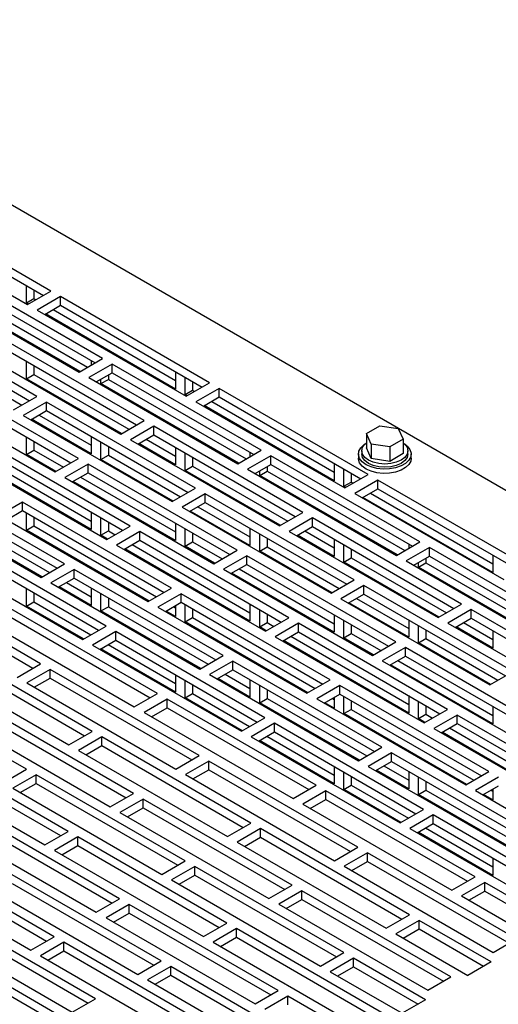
# Model space of a CAD drawing. Header units: inches. Extents: x 0 to 55, y 0 to 42.5.
# Tile 6 of 8: x 42.3 to 46.8, y 11.8 to 21.1. Entities that reach past the tile are written whole.
import ezdxf

# ---------------------------------------------------------------- set-up
doc = ezdxf.new("R2010")
doc.units = ezdxf.units.IN
doc.header["$LTSCALE"] = 5
doc.header["$MEASUREMENT"] = 0

msp = doc.modelspace()

# ---------------------------------------------------------------- linework, layer by layer
for p, q in [((52.9734, 13.1585), (39.1848, 21.1185)), ((42.601, 18.5452), (41.1868, 19.3617)), ((40.9658, 19.2341), (42.38, 18.4177)), ((41.1868, 19.28), (42.5303, 18.5044)), ((43.0907, 17.9054), (41.6765, 18.7218)), ((41.4555, 18.5942), (42.8697, 17.7778)), ((41.6765, 18.6401), (43.0199, 17.8646)), ((42.3694, 18.4329), (42.3694, 18.5973)), ((42.8775, 17.7823), (41.5704, 18.5369)), ((41.6411, 18.5777), (42.9482, 17.8232)), ((42.38, 18.4177), (42.601, 18.5452)), ((42.4401, 18.5565), (42.4401, 18.4737)), ((42.6929, 18.4922), (42.4719, 18.3646)), ((44.1071, 17.6758), (42.6929, 18.4922)), ((42.6929, 18.4105), (42.6929, 18.4922)), ((42.3694, 18.4329), (42.4401, 18.4737)), ((42.3879, 18.4222), (42.3694, 18.4329)), ((42.4401, 18.4737), (42.4586, 18.463)), ((42.5427, 18.3238), (42.6929, 18.4105)), ((42.6929, 18.4105), (44.0364, 17.6349)), ((42.4684, 17.5462), (41.0542, 18.3626)), ((42.4719, 18.3646), (43.8862, 17.5482)), ((43.7836, 17.6165), (42.5505, 18.3283)), ((42.6212, 18.3691), (43.7836, 17.6981)), ((41.0542, 18.2809), (42.3977, 17.5053)), ((43.4849, 17.3166), (42.0707, 18.133)), ((42.0707, 18.0513), (43.4142, 17.2757)), ((41.8497, 18.0054), (43.2639, 17.189)), ((41.6411, 17.8592), (42.3259, 17.4639)), ((42.3694, 17.7143), (42.3694, 17.8788)), ((42.4401, 17.838), (42.4401, 17.7551)), ((42.8697, 17.7778), (43.0907, 17.9054)), ((43.1826, 17.8523), (42.9616, 17.7248)), ((42.9846, 17.885), (42.9846, 17.8442)), ((44.5968, 17.0359), (43.1826, 17.8523)), ((43.1826, 17.7707), (43.1826, 17.8523)), ((42.8626, 16.9573), (41.4484, 17.7737)), ((42.3694, 17.7143), (42.4401, 17.7551)), ((42.4401, 17.7551), (43.3424, 17.2343)), ((43.0323, 17.6839), (43.1826, 17.7707)), ((43.1472, 17.7503), (43.1472, 17.7083)), ((43.1826, 17.7707), (44.5261, 16.9951)), ((43.7836, 17.7809), (43.7836, 17.6165)), ((41.2274, 17.6462), (42.6417, 16.8298)), ((41.4484, 17.6921), (42.7919, 16.9165)), ((43.2717, 17.1935), (42.3694, 17.7143)), ((42.9616, 17.7248), (44.3758, 16.9084)), ((43.0765, 17.6674), (43.0765, 17.7094)), ((43.0765, 17.6674), (43.1472, 17.7083)), ((44.3836, 16.9129), (43.0765, 17.6674)), ((43.1472, 17.7083), (44.4543, 16.9537)), ((43.8756, 17.5634), (43.8756, 17.7278)), ((43.8862, 17.5482), (44.1071, 17.6758)), ((43.9463, 17.687), (43.9463, 17.6042)), ((43.8756, 17.5634), (43.9463, 17.6042)), ((43.894, 17.5527), (43.8756, 17.5634)), ((43.9463, 17.6042), (43.9647, 17.5936)), ((44.1991, 17.6227), (43.9781, 17.4951)), ((45.6133, 16.8063), (44.1991, 17.6227)), ((44.1991, 17.5411), (44.1991, 17.6227)), ((42.2474, 17.4186), (42.4684, 17.5462)), ((42.5603, 17.4931), (42.3394, 17.3655)), ((43.9745, 16.6767), (42.5603, 17.4931)), ((42.5603, 17.4114), (42.5603, 17.4931)), ((43.9781, 17.4951), (45.3923, 16.6787)), ((44.0488, 17.4543), (44.1991, 17.5411)), ((45.2898, 16.747), (44.0567, 17.4589)), ((44.1274, 17.4997), (45.2898, 16.8286)), ((44.1991, 17.5411), (45.5425, 16.7655)), ((42.3394, 17.3655), (43.7536, 16.5491)), ((42.4101, 17.3247), (42.5603, 17.4114)), ((42.4885, 17.37), (42.9846, 17.0836)), ((42.5603, 17.4114), (43.9038, 16.6359)), ((42.9846, 17.0019), (42.4178, 17.3292)), ((43.2639, 17.189), (43.4849, 17.3166)), ((43.5768, 17.2635), (43.3558, 17.1359)), ((43.4266, 17.0951), (43.5768, 17.1818)), ((44.991, 16.4471), (43.5768, 17.2635)), ((43.5768, 17.1818), (43.5768, 17.2635)), ((43.5768, 17.1818), (44.9203, 16.4063)), ((45.5954, 17.1947), (45.723, 17.2683)), ((45.6421, 17.094), (45.5954, 17.1947)), ((45.5954, 17.1947), (45.5954, 17.0579)), ((45.723, 17.2683), (45.8973, 17.2413)), ((45.8973, 17.2413), (45.944, 17.1407)), ((43.3523, 16.3175), (41.9381, 17.1339)), ((42.3694, 16.9958), (42.3694, 17.1604)), ((42.4401, 17.1196), (42.4401, 17.0366)), ((42.9846, 17.1665), (42.9846, 17.0019)), ((43.0765, 16.9489), (43.0765, 17.1135)), ((43.3558, 17.1359), (44.77, 16.3195)), ((43.7836, 16.8979), (43.4343, 17.0996)), ((43.505, 17.1404), (43.7836, 16.9796)), ((45.8164, 17.0671), (45.6421, 17.094)), ((45.6421, 17.094), (45.6421, 16.9573)), ((45.944, 17.1407), (45.8164, 17.0671)), ((45.944, 17.1407), (45.944, 17.004)), ((41.7171, 17.0063), (43.1313, 16.1899)), ((41.8661, 17.0107), (42.9846, 16.365)), ((41.9381, 17.0522), (43.2816, 16.2766)), ((42.3694, 16.9958), (42.4401, 17.0366)), ((42.6493, 16.8342), (42.3694, 16.9958)), ((42.4401, 17.0366), (42.72, 16.875)), ((43.1472, 17.0726), (43.1472, 16.9897)), ((43.7836, 17.0624), (43.7836, 16.8979)), ((43.8756, 16.8448), (43.8756, 17.0094)), ((44.3758, 16.9084), (44.5968, 17.0359)), ((44.4907, 17.0155), (44.4907, 16.9747)), ((45.5197, 17.0007), (45.5197, 16.9599)), ((45.551, 17.0309), (45.551, 17.0007)), ((45.6421, 16.9573), (45.5954, 17.0579)), ((45.8164, 17.0671), (45.8164, 16.9303)), ((45.944, 17.004), (45.8164, 16.9303)), ((45.9885, 17.0007), (45.9885, 17.0309)), ((46.0197, 16.9599), (46.0197, 17.0007)), ((42.9846, 16.2834), (41.7954, 16.9699)), ((42.6417, 16.8298), (42.8626, 16.9573)), ((42.9545, 16.9043), (42.7336, 16.7767)), ((44.3688, 16.0879), (42.9545, 16.9043)), ((42.9545, 16.8226), (42.9545, 16.9043)), ((43.0765, 16.9489), (43.1472, 16.9897)), ((43.7613, 16.5536), (43.0765, 16.9489)), ((43.1472, 16.9897), (43.832, 16.5944)), ((43.9463, 16.9685), (43.9463, 16.8857)), ((44.6887, 16.9828), (44.4678, 16.8553)), ((44.5385, 16.8145), (44.6887, 16.9012)), ((46.1029, 16.1664), (44.6887, 16.9828)), ((44.6887, 16.9012), (44.6887, 16.9828)), ((44.6887, 16.9012), (46.0322, 16.1256)), ((45.2898, 16.9114), (45.2898, 16.747)), ((45.8164, 16.9303), (45.6421, 16.9573)), ((42.8043, 16.7359), (42.9545, 16.8226)), ((42.9545, 16.8226), (44.298, 16.047)), ((43.8756, 16.8448), (43.9463, 16.8857)), ((44.7778, 16.324), (43.8756, 16.8448)), ((43.9463, 16.8857), (44.8485, 16.3648)), ((44.4678, 16.8553), (45.882, 16.0389)), ((44.5827, 16.798), (44.5827, 16.84)), ((44.5827, 16.798), (44.6534, 16.8388)), ((44.6534, 16.8808), (44.6534, 16.8388)), ((44.6534, 16.8388), (45.9605, 16.0842)), ((45.3817, 16.6939), (45.3817, 16.8583)), ((45.3923, 16.6787), (45.6133, 16.8063)), ((45.4524, 16.8175), (45.4524, 16.7347)), ((42.73, 15.9583), (41.3158, 16.7747)), ((42.7336, 16.7767), (44.1478, 15.9603)), ((43.7836, 16.1794), (42.812, 16.7403)), ((42.8827, 16.7811), (43.7836, 16.261)), ((45.8898, 16.0434), (44.5827, 16.798)), ((45.3817, 16.6939), (45.4524, 16.7347)), ((45.4524, 16.7347), (45.4709, 16.7241)), ((45.7052, 16.7532), (45.4842, 16.6257)), ((47.1194, 15.9368), (45.7052, 16.7532)), ((45.7052, 16.6716), (45.7052, 16.7532)), ((41.0949, 16.6471), (42.5091, 15.8307)), ((41.3158, 16.693), (42.6593, 15.9174)), ((43.7536, 16.5491), (43.9745, 16.6767)), ((44.0665, 16.6236), (43.8455, 16.4961)), ((45.4807, 15.8072), (44.0665, 16.6236)), ((44.0665, 16.542), (44.0665, 16.6236)), ((45.4002, 16.6833), (45.3817, 16.6939)), ((45.4842, 16.6257), (46.8984, 15.8093)), ((45.5549, 16.5848), (45.7052, 16.6716)), ((45.6335, 16.6302), (46.7959, 15.9592)), ((45.7052, 16.6716), (47.0487, 15.896)), ((42.3323, 16.545), (42.1113, 16.4175)), ((43.7465, 15.7286), (42.3323, 16.545)), ((42.3323, 16.4634), (42.3323, 16.545)), ((43.9162, 16.4552), (44.0665, 16.542)), ((44.0665, 16.542), (45.41, 15.7664)), ((46.7959, 15.8775), (45.5628, 16.5894)), ((42.182, 16.3767), (42.3323, 16.4634)), ((42.3323, 16.4634), (43.6758, 15.6878)), ((42.3694, 16.2772), (42.3694, 16.442)), ((42.9846, 16.4481), (42.9846, 16.2834)), ((43.8455, 16.4961), (45.2597, 15.6797)), ((44.4907, 16.1325), (43.9239, 16.4597)), ((43.9946, 16.5005), (44.4907, 16.2141)), ((44.77, 16.3195), (44.991, 16.4471)), ((42.5166, 15.835), (41.5704, 16.3812)), ((41.6411, 16.4221), (42.5873, 15.8758)), ((42.1113, 16.4175), (43.5255, 15.6011)), ((42.4401, 16.4011), (42.4401, 16.318)), ((43.0765, 16.2303), (43.0765, 16.395)), ((43.1472, 16.3542), (43.1472, 16.2711)), ((43.7836, 16.344), (43.7836, 16.1794)), ((45.0829, 16.394), (44.862, 16.2665)), ((46.4972, 15.5776), (45.0829, 16.394)), ((45.0829, 16.3124), (45.0829, 16.394)), ((42.3694, 16.2772), (42.4401, 16.318)), ((43.5331, 15.6054), (42.3694, 16.2772)), ((42.4401, 16.318), (43.6038, 15.6463)), ((43.0765, 16.2303), (43.1472, 16.2711)), ((43.1313, 16.1899), (43.3523, 16.3175)), ((43.1472, 16.2711), (43.2096, 16.2351)), ((43.4442, 16.2644), (43.2232, 16.1368)), ((44.8584, 15.448), (43.4442, 16.2644)), ((43.4442, 16.1828), (43.4442, 16.2644)), ((43.8756, 16.1263), (43.8756, 16.2909)), ((43.9463, 16.2501), (43.9463, 16.1671)), ((44.4907, 16.2971), (44.4907, 16.1325)), ((44.862, 16.2665), (46.2762, 15.45)), ((44.9327, 16.2256), (45.0829, 16.3124)), ((45.0112, 16.2709), (45.2898, 16.1101)), ((45.0829, 16.3124), (46.4264, 15.5368)), ((43.1243, 15.3694), (41.71, 16.1858)), ((43.1389, 16.1943), (43.0765, 16.2303)), ((43.294, 16.096), (43.4442, 16.1828)), ((43.4442, 16.1828), (44.7877, 15.4072)), ((43.8756, 16.1263), (43.9463, 16.1671)), ((43.9463, 16.1671), (44.2262, 16.0055)), ((44.5827, 16.0794), (44.5827, 16.244)), ((44.6534, 16.2032), (44.6534, 16.1202)), ((45.2898, 16.0284), (44.9404, 16.2301)), ((45.2898, 16.193), (45.2898, 16.0284)), ((45.882, 16.0389), (46.1029, 16.1664)), ((41.4891, 16.0583), (42.9033, 15.2419)), ((41.71, 16.1042), (43.0535, 15.3286)), ((43.2232, 16.1368), (44.6375, 15.3204)), ((44.4907, 15.4139), (43.3016, 16.1004)), ((43.3723, 16.1412), (44.4907, 15.4956)), ((44.1554, 15.9647), (43.8756, 16.1263)), ((44.1478, 15.9603), (44.3688, 16.0879)), ((44.5827, 16.0794), (44.6534, 16.1202)), ((45.2674, 15.6841), (44.5827, 16.0794)), ((44.6534, 16.1202), (45.3381, 15.7249)), ((45.3817, 15.9754), (45.3817, 16.1399)), ((45.4524, 16.0991), (45.4524, 16.0162)), ((46.1949, 16.1134), (45.9739, 15.9858)), ((45.9969, 16.146), (45.9969, 16.1052)), ((47.6091, 15.297), (46.1949, 16.1134)), ((46.1949, 16.0317), (46.1949, 16.1134)), ((44.4607, 16.0348), (44.2397, 15.9072)), ((45.8749, 15.2184), (44.4607, 16.0348)), ((44.4607, 15.9531), (44.4607, 16.0348)), ((45.3817, 15.9754), (45.4524, 16.0162)), ((46.2839, 15.4545), (45.3817, 15.9754)), ((45.4524, 16.0162), (46.3546, 15.4953)), ((45.9739, 15.9858), (47.3881, 15.1694)), ((46.0446, 15.945), (46.1949, 16.0317)), ((46.0888, 15.9285), (46.0888, 15.9705)), ((46.0888, 15.9285), (46.1595, 15.9693)), ((46.1595, 16.0113), (46.1595, 15.9693)), ((46.1595, 15.9693), (47.4666, 15.2147)), ((46.1949, 16.0317), (47.5384, 15.2561)), ((46.7959, 16.0419), (46.7959, 15.8775)), ((42.5091, 15.8307), (42.73, 15.9583)), ((42.822, 15.9052), (42.601, 15.7776)), ((44.2362, 15.0888), (42.822, 15.9052)), ((42.822, 15.8235), (42.822, 15.9052)), ((44.2397, 15.9072), (45.6539, 15.0908)), ((44.3104, 15.8664), (44.4607, 15.9531)), ((44.3888, 15.9116), (45.2898, 15.3915)), ((44.4607, 15.9531), (45.8042, 15.1776)), ((47.3959, 15.1739), (46.0888, 15.9285)), ((42.502, 15.0102), (41.0878, 15.8266)), ((42.6717, 15.7368), (42.822, 15.8235)), ((42.7499, 15.7819), (42.9846, 15.6465)), ((42.822, 15.8235), (44.1655, 15.048)), ((45.2898, 15.3099), (44.3181, 15.8708)), ((45.2597, 15.6797), (45.4807, 15.8072)), ((41.0878, 15.745), (42.4313, 14.9694)), ((42.3694, 15.5587), (42.3694, 15.7235)), ((42.601, 15.7776), (44.0152, 14.9612)), ((42.9846, 15.5648), (42.6792, 15.7411)), ((42.9846, 15.7296), (42.9846, 15.5648)), ((43.5255, 15.6011), (43.7465, 15.7286)), ((45.5726, 15.7542), (45.3516, 15.6266)), ((46.9868, 14.9377), (45.5726, 15.7542)), ((45.5726, 15.6725), (45.5726, 15.7542)), ((42.3694, 15.5587), (42.4401, 15.5995)), ((42.4401, 15.6827), (42.4401, 15.5995)), ((42.4401, 15.5995), (42.9814, 15.287)), ((43.0765, 15.5118), (43.0765, 15.6766)), ((43.1472, 15.6358), (43.1472, 15.5526)), ((43.8384, 15.6756), (43.6175, 15.548)), ((43.6882, 15.5072), (43.8384, 15.5939)), ((45.2526, 14.8592), (43.8384, 15.6756)), ((43.8384, 15.5939), (43.8384, 15.6756)), ((43.8384, 15.5939), (45.1819, 14.8183)), ((45.3516, 15.6266), (46.7659, 14.8102)), ((45.4224, 15.5858), (45.5726, 15.6725)), ((45.5008, 15.631), (45.9969, 15.3446)), ((45.5726, 15.6725), (46.9161, 14.8969)), ((43.6139, 14.7296), (42.1997, 15.546)), ((42.9107, 15.2462), (42.3694, 15.5587)), ((43.0765, 15.5118), (43.1472, 15.5526)), ((44.0227, 14.9655), (43.0765, 15.5118)), ((43.1472, 15.5526), (44.0934, 15.0064)), ((43.6175, 15.548), (45.0317, 14.7316)), ((43.7836, 15.4608), (43.6957, 15.5115)), ((43.7664, 15.5524), (43.7836, 15.5424)), ((43.7836, 15.5623), (43.7836, 15.4608)), ((43.8756, 15.4077), (43.8756, 15.5725)), ((43.9463, 15.5317), (43.9463, 15.4486)), ((44.4907, 15.5786), (44.4907, 15.4139)), ((44.5827, 15.3609), (44.5827, 15.5255)), ((45.9969, 15.263), (45.4301, 15.5902)), ((46.2762, 15.45), (46.4972, 15.5776)), ((46.5891, 15.5245), (46.3681, 15.397)), ((48.0033, 14.7081), (46.5891, 15.5245)), ((46.5891, 15.4429), (46.5891, 15.5245)), ((41.9787, 15.4184), (43.393, 14.602)), ((42.1997, 15.4643), (43.5432, 14.6887)), ((43.8756, 15.4077), (43.9463, 15.4486)), ((45.0392, 14.736), (43.8756, 15.4077)), ((43.9463, 15.4486), (45.1099, 14.7768)), ((44.6375, 15.3204), (44.8584, 15.448)), ((44.6534, 15.4847), (44.6534, 15.4017)), ((45.2898, 15.4745), (45.2898, 15.3099)), ((45.3817, 15.2568), (45.3817, 15.4215)), ((45.9969, 15.4276), (45.9969, 15.263)), ((46.4388, 15.3561), (46.5891, 15.4429)), ((46.5891, 15.4429), (47.9326, 14.6673)), ((42.9033, 15.2419), (43.1243, 15.3694)), ((43.2162, 15.3164), (42.9952, 15.1888)), ((44.6304, 14.4999), (43.2162, 15.3164)), ((43.2162, 15.2347), (43.2162, 15.3164)), ((44.5827, 15.3609), (44.6534, 15.4017)), ((44.6451, 15.3248), (44.5827, 15.3609)), ((44.6534, 15.4017), (44.7158, 15.3656)), ((44.9504, 15.3949), (44.7294, 15.2674)), ((44.8001, 15.2265), (44.9504, 15.3133)), ((46.3646, 14.5785), (44.9504, 15.3949)), ((44.9504, 15.3133), (44.9504, 15.3949)), ((44.9504, 15.3133), (46.2938, 14.5377)), ((45.4524, 15.3806), (45.4524, 15.2976)), ((46.0888, 15.2099), (46.0888, 15.3745)), ((46.1595, 15.3337), (46.1595, 15.2508)), ((46.3681, 15.397), (47.7823, 14.5806)), ((46.7959, 15.159), (46.4466, 15.3606)), ((46.5173, 15.4014), (46.7959, 15.2406)), ((46.7959, 15.3235), (46.7959, 15.159)), ((43.0659, 15.148), (43.2162, 15.2347)), ((43.2162, 15.2347), (44.5597, 14.4591)), ((44.7294, 15.2674), (46.1436, 14.451)), ((45.9969, 14.5444), (44.8077, 15.2309)), ((44.8784, 15.2718), (45.9969, 14.6261)), ((45.3817, 15.2568), (45.4524, 15.2976)), ((45.6616, 15.0952), (45.3817, 15.2568)), ((45.4524, 15.2976), (45.7323, 15.1361)), ((45.6539, 15.0908), (45.8749, 15.2184)), ((46.0888, 15.2099), (46.1595, 15.2508)), ((46.1595, 15.2508), (46.8443, 14.8554)), ((42.9917, 14.3703), (41.5775, 15.1868)), ((42.9952, 15.1888), (44.4094, 14.3724)), ((43.7836, 14.7422), (43.0734, 15.1523)), ((43.1441, 15.1931), (43.7836, 14.8239)), ((45.9668, 15.1653), (45.7459, 15.0378)), ((47.381, 14.3489), (45.9668, 15.1653)), ((45.9668, 15.0837), (45.9668, 15.1653)), ((46.7736, 14.8146), (46.0888, 15.2099)), ((41.3565, 15.0592), (42.7707, 14.2428)), ((41.5775, 15.1051), (42.9209, 14.3295)), ((44.0152, 14.9612), (44.2362, 15.0888)), ((44.3281, 15.0357), (44.1071, 14.9082)), ((45.7423, 14.2193), (44.3281, 15.0357)), ((44.3281, 14.9541), (44.3281, 15.0357)), ((45.7459, 15.0378), (47.1601, 14.2213)), ((45.8166, 14.9969), (45.9668, 15.0837)), ((45.8949, 15.0422), (46.7959, 14.522)), ((45.9668, 15.0837), (47.3103, 14.3081)), ((42.281, 14.8826), (42.502, 15.0102)), ((42.5939, 14.9571), (42.373, 14.8296)), ((44.0081, 14.1407), (42.5939, 14.9571)), ((42.5939, 14.8755), (42.5939, 14.9571)), ((44.1779, 14.8673), (44.3281, 14.9541)), ((44.3281, 14.9541), (45.6716, 14.1785)), ((46.7959, 14.4404), (45.8242, 15.0013)), ((42.4437, 14.7887), (42.5939, 14.8755)), ((42.5939, 14.8755), (43.9374, 14.0999)), ((43.7836, 14.9071), (43.7836, 14.7422)), ((43.8756, 14.6892), (43.8756, 14.8541)), ((44.1071, 14.9082), (45.5213, 14.0917)), ((44.4907, 14.6954), (44.1854, 14.8717)), ((44.2561, 14.9125), (44.4907, 14.777)), ((44.4907, 14.8602), (44.4907, 14.6954)), ((45.0317, 14.7316), (45.2526, 14.8592)), ((46.7659, 14.8102), (46.9868, 14.9377)), ((42.3694, 14.0111), (40.9552, 14.8275)), ((42.373, 14.8296), (43.7872, 14.0132)), ((43.9463, 14.8132), (43.9463, 14.73)), ((44.5827, 14.6423), (44.5827, 14.8071)), ((44.6534, 14.7663), (44.6534, 14.6831)), ((45.3446, 14.8061), (45.1236, 14.6785)), ((46.7588, 13.9897), (45.3446, 14.8061)), ((45.3446, 14.7244), (45.3446, 14.8061)), ((43.393, 14.602), (43.6139, 14.7296)), ((43.7058, 14.6765), (43.4849, 14.5489)), ((45.1201, 13.8601), (43.7058, 14.6765)), ((43.7058, 14.5948), (43.7058, 14.6765)), ((43.8756, 14.6892), (43.9463, 14.73)), ((44.4169, 14.3767), (43.8756, 14.6892)), ((43.9463, 14.73), (44.4876, 14.4175)), ((44.5827, 14.6423), (44.6534, 14.6831)), ((44.6534, 14.6831), (45.5996, 14.1369)), ((45.1236, 14.6785), (46.5378, 13.8621)), ((45.1943, 14.6377), (45.3446, 14.7244)), ((45.2726, 14.6829), (45.2898, 14.673)), ((45.2898, 14.6928), (45.2898, 14.5913)), ((45.3446, 14.7244), (46.6881, 13.9489)), ((45.3817, 14.5383), (45.3817, 14.703)), ((45.4524, 14.6622), (45.4524, 14.5791)), ((45.9969, 14.7091), (45.9969, 14.5444)), ((43.3859, 13.7815), (41.9717, 14.5979)), ((43.5556, 14.5081), (43.7058, 14.5948)), ((43.7058, 14.5948), (45.0493, 13.8193)), ((45.5288, 14.0961), (44.5827, 14.6423)), ((45.2898, 14.5913), (45.2019, 14.6421)), ((45.3817, 14.5383), (45.4524, 14.5791)), ((45.4524, 14.5791), (46.6161, 13.9073)), ((46.0888, 14.4914), (46.0888, 14.6561)), ((46.1436, 14.451), (46.3646, 14.5785)), ((46.1595, 14.6153), (46.1595, 14.5322)), ((46.7959, 14.605), (46.7959, 14.4404)), ((41.9717, 14.5163), (43.3152, 13.7407)), ((43.4849, 14.5489), (44.8991, 13.7325)), ((44.4094, 14.3724), (44.6304, 14.4999)), ((46.5454, 13.8665), (45.3817, 14.5383)), ((46.0888, 14.4914), (46.1595, 14.5322)), ((46.1512, 14.4554), (46.0888, 14.4914)), ((46.1595, 14.5322), (46.2219, 14.4962)), ((46.4565, 14.5255), (46.2355, 14.3979)), ((47.8707, 13.7091), (46.4565, 14.5255)), ((46.4565, 14.4438), (46.4565, 14.5255)), ((41.7507, 14.4704), (43.1649, 13.6539)), ((44.7223, 14.4469), (44.5013, 14.3193)), ((46.1365, 13.6305), (44.7223, 14.4469)), ((44.7223, 14.3652), (44.7223, 14.4469)), ((46.2355, 14.3979), (47.6497, 13.5815)), ((46.3062, 14.3571), (46.4565, 14.4438)), ((46.3846, 14.4023), (47.503, 13.7566)), ((46.4565, 14.4438), (47.8, 13.6682)), ((42.7707, 14.2428), (42.9917, 14.3703)), ((43.0836, 14.3173), (42.8626, 14.1897)), ((44.4978, 13.5009), (43.0836, 14.3173)), ((43.0836, 14.2356), (43.0836, 14.3173)), ((44.5013, 14.3193), (45.9156, 13.5029)), ((44.5721, 14.2785), (44.7223, 14.3652)), ((44.6502, 14.3236), (45.2898, 13.9544)), ((44.7223, 14.3652), (46.0658, 13.5896)), ((47.503, 13.675), (46.3138, 14.3615)), ((42.7636, 13.4223), (41.3494, 14.2387)), ((42.9333, 14.1489), (43.0836, 14.2356)), ((43.0836, 14.2356), (44.4271, 13.46)), ((45.2898, 13.8728), (44.5795, 14.2828)), ((45.5213, 14.0917), (45.7423, 14.2193)), ((41.1284, 14.1111), (42.5427, 13.2947)), ((41.3494, 14.157), (42.6929, 13.3815)), ((42.8626, 14.1897), (44.2768, 13.3733)), ((43.7872, 14.0132), (44.0081, 14.1407)), ((45.8342, 14.1662), (45.6133, 14.0387)), ((47.2485, 13.3498), (45.8342, 14.1662)), ((45.8342, 14.0846), (45.8342, 14.1662)), ((42.1484, 13.8836), (42.3694, 14.0111)), ((44.1001, 14.0877), (43.8791, 13.9601)), ((43.9498, 13.9193), (44.1001, 14.006)), ((45.5143, 13.2713), (44.1001, 14.0877)), ((44.1001, 14.006), (44.1001, 14.0877)), ((44.1001, 14.006), (45.4436, 13.2304)), ((45.2898, 14.0376), (45.2898, 13.8728)), ((45.6133, 14.0387), (47.0275, 13.2223)), ((45.684, 13.9978), (45.8342, 14.0846)), ((45.7622, 14.043), (45.9969, 13.9075)), ((45.8342, 14.0846), (47.1777, 13.309)), ((42.4613, 13.9581), (42.2404, 13.8305)), ((43.8756, 13.1416), (42.4613, 13.9581)), ((42.4613, 13.8764), (42.4613, 13.9581)), ((43.8791, 13.9601), (45.2933, 13.1437)), ((45.3817, 13.8197), (45.3817, 13.9846)), ((45.4524, 13.9438), (45.4524, 13.8605)), ((45.9969, 13.8259), (45.6915, 14.0022)), ((45.9969, 13.9907), (45.9969, 13.8259)), ((46.0888, 13.7728), (46.0888, 13.9376)), ((46.5378, 13.8621), (46.7588, 13.9897)), ((46.8507, 13.9366), (46.6297, 13.8091)), ((42.2404, 13.8305), (43.6546, 13.0141)), ((42.3111, 13.7897), (42.4613, 13.8764)), ((42.4613, 13.8764), (43.8048, 13.1008)), ((44.8991, 13.7325), (45.1201, 13.8601)), ((45.3817, 13.8197), (45.4524, 13.8605)), ((45.923, 13.5072), (45.3817, 13.8197)), ((45.4524, 13.8605), (45.9937, 13.548)), ((46.1595, 13.8968), (46.1595, 13.8136)), ((46.7005, 13.7682), (46.8507, 13.855)), ((46.7959, 13.8233), (46.7959, 13.7219)), ((43.1649, 13.6539), (43.3859, 13.7815)), ((43.4778, 13.7284), (43.2568, 13.6009)), ((44.892, 12.912), (43.4778, 13.7284)), ((43.4778, 13.6468), (43.4778, 13.7284)), ((45.212, 13.807), (44.991, 13.6795)), ((45.0617, 13.6386), (45.212, 13.7254)), ((46.6262, 12.9906), (45.212, 13.807)), ((45.212, 13.7254), (45.212, 13.807)), ((45.212, 13.7254), (46.5555, 12.9498)), ((46.0888, 13.7728), (46.1595, 13.8136)), ((47.035, 13.2266), (46.0888, 13.7728)), ((46.1595, 13.8136), (47.1057, 13.2674)), ((46.6297, 13.8091), (48.0439, 12.9927)), ((46.7959, 13.7219), (46.708, 13.7726)), ((46.7787, 13.8134), (46.7959, 13.8035)), ((43.3276, 13.5601), (43.4778, 13.6468)), ((43.4778, 13.6468), (44.8213, 12.8712)), ((44.991, 13.6795), (46.4052, 12.863)), ((43.2533, 12.7824), (41.8391, 13.5988)), ((43.2568, 13.6009), (44.671, 12.7845)), ((45.9156, 13.5029), (46.1365, 13.6305)), ((46.2285, 13.5774), (46.0075, 13.4498)), ((47.6427, 12.761), (46.2285, 13.5774)), ((46.2285, 13.4958), (46.2285, 13.5774)), ((41.6181, 13.4713), (43.0323, 12.6549)), ((41.8391, 13.5172), (43.1826, 12.7416)), ((44.2768, 13.3733), (44.4978, 13.5009)), ((44.5897, 13.4478), (44.3688, 13.3202)), ((46.0039, 12.6314), (44.5897, 13.4478)), ((44.5897, 13.3661), (44.5897, 13.4478)), ((46.0075, 13.4498), (47.4217, 12.6334)), ((46.0782, 13.409), (46.2285, 13.4958)), ((46.1564, 13.4541), (46.7959, 13.0849)), ((46.2285, 13.4958), (47.5719, 12.7202)), ((42.5427, 13.2947), (42.7636, 13.4223)), ((42.8556, 13.3692), (42.6346, 13.2417)), ((44.2698, 12.5528), (42.8556, 13.3692)), ((42.8556, 13.2876), (42.8556, 13.3692)), ((44.4395, 13.2794), (44.5897, 13.3661)), ((44.5897, 13.3661), (45.9332, 12.5906)), ((46.7959, 13.0033), (46.0857, 13.4133)), ((42.7053, 13.2008), (42.8556, 13.2876)), ((42.8556, 13.2876), (44.199, 12.512)), ((44.3688, 13.3202), (45.783, 12.5038)), ((45.2933, 13.1437), (45.5143, 13.2713)), ((42.631, 12.4232), (41.2168, 13.2396)), ((42.6346, 13.2417), (44.0488, 12.4253)), ((45.6062, 13.2182), (45.3852, 13.0906)), ((47.0204, 12.4018), (45.6062, 13.2182)), ((45.6062, 13.1365), (45.6062, 13.2182)), ((46.7959, 13.1682), (46.7959, 13.0033)), ((40.9959, 13.1121), (42.4101, 12.2956)), ((41.2168, 13.158), (42.5603, 12.3824)), ((43.6546, 13.0141), (43.8756, 13.1416)), ((43.9675, 13.0886), (43.7465, 12.961)), ((45.3817, 12.2722), (43.9675, 13.0886)), ((43.9675, 13.0069), (43.9675, 13.0886)), ((45.3852, 13.0906), (46.7994, 12.2742)), ((45.4559, 13.0498), (45.6062, 13.1365)), ((45.6062, 13.1365), (46.9497, 12.361)), ((43.6475, 12.1936), (42.2333, 13.01)), ((43.8172, 12.9202), (43.9675, 13.0069)), ((43.9675, 13.0069), (45.311, 12.2313)), ((46.4052, 12.863), (46.6262, 12.9906)), ((42.2333, 12.9283), (43.5768, 12.1528)), ((43.7465, 12.961), (45.1607, 12.1446)), ((44.671, 12.7845), (44.892, 12.912)), ((46.7181, 12.9375), (46.4972, 12.81)), ((47.4005, 12.5436), (46.7181, 12.9375)), ((46.7181, 12.8559), (46.7181, 12.9375)), ((42.0123, 12.8824), (43.4265, 12.066)), ((44.9839, 12.859), (44.763, 12.7314)), ((46.3982, 12.0426), (44.9839, 12.859)), ((44.9839, 12.7773), (44.9839, 12.859)), ((46.4972, 12.81), (47.1795, 12.4161)), ((46.5679, 12.7692), (46.7181, 12.8559)), ((46.7181, 12.8559), (47.3298, 12.5028)), ((43.0323, 12.6549), (43.2533, 12.7824)), ((43.3452, 12.7294), (43.1243, 12.6018)), ((44.7594, 11.913), (43.3452, 12.7294)), ((43.3452, 12.6477), (43.3452, 12.7294)), ((44.763, 12.7314), (46.1772, 11.915)), ((44.8337, 12.6906), (44.9839, 12.7773)), ((44.9839, 12.7773), (46.3274, 12.0017)), ((43.0253, 11.8344), (41.611, 12.6508)), ((43.195, 12.561), (43.3452, 12.6477)), ((43.3452, 12.6477), (44.6887, 11.8721)), ((45.783, 12.5038), (46.0039, 12.6314)), ((41.3901, 12.5232), (42.8043, 11.7068)), ((41.611, 12.5691), (42.9545, 11.7935)), ((43.1243, 12.6018), (44.5385, 11.7854)), ((44.0488, 12.4253), (44.2698, 12.5528)), ((46.0959, 12.5783), (45.8749, 12.4508)), ((46.7782, 12.1844), (46.0959, 12.5783)), ((46.0959, 12.4967), (46.0959, 12.5783)), ((42.4101, 12.2956), (42.631, 12.4232)), ((44.3617, 12.4997), (44.1407, 12.3722)), ((44.2114, 12.3314), (44.3617, 12.4181)), ((45.7759, 11.6833), (44.3617, 12.4997)), ((44.3617, 12.4181), (44.3617, 12.4997)), ((44.3617, 12.4181), (45.7052, 11.6425)), ((45.8749, 12.4508), (46.5573, 12.0568)), ((45.9456, 12.4099), (46.0959, 12.4967)), ((46.0959, 12.4967), (46.7075, 12.1436)), ((42.723, 12.3701), (42.502, 12.2426)), ((44.1372, 11.5537), (42.723, 12.3701)), ((42.723, 12.2885), (42.723, 12.3701)), ((44.1407, 12.3722), (45.5549, 11.5558)), ((46.7994, 12.2742), (47.0204, 12.4018)), ((42.502, 12.2426), (43.9162, 11.4262)), ((42.5727, 12.2018), (42.723, 12.2885)), ((42.723, 12.2885), (44.0665, 11.5129)), ((45.1607, 12.1446), (45.3817, 12.2722)), ((43.4265, 12.066), (43.6475, 12.1936)), ((43.7394, 12.1405), (43.5185, 12.013)), ((45.1536, 11.3241), (43.7394, 12.1405)), ((43.7394, 12.0589), (43.7394, 12.1405)), ((45.4736, 12.2191), (45.2526, 12.0915)), ((45.3234, 12.0507), (45.4736, 12.1375)), ((46.156, 11.8252), (45.4736, 12.2191)), ((45.4736, 12.1375), (45.4736, 12.2191)), ((45.4736, 12.1375), (46.0853, 11.7844)), ((46.7782, 12.1844), (46.5573, 12.0568)), ((43.5892, 11.9721), (43.7394, 12.0589)), ((43.7394, 12.0589), (45.0829, 11.2833)), ((45.2526, 12.0915), (45.935, 11.6976)), ((43.5149, 11.1945), (42.1007, 12.0109)), ((43.5185, 12.013), (44.9327, 11.1966)), ((46.1772, 11.915), (46.3982, 12.0426)), ((42.1007, 11.9293), (43.4442, 11.1537)), ((44.5385, 11.7854), (44.7594, 11.913)), ((44.8514, 11.8599), (44.6304, 11.7323)), ((45.5337, 11.466), (44.8514, 11.8599)), ((44.8514, 11.7782), (44.8514, 11.8599)), ((42.8043, 11.7068), (43.0253, 11.8344)), ((46.156, 11.8252), (45.935, 11.6976))]:
    msp.add_line(p, q)
at = {"flags": 128}
for points in [[(45.9565, 17.0966), (45.9837, 17.0754), (46.0084, 17.0437), (46.0193, 17.0094), (46.0156, 16.9747), (45.9977, 16.9415), (45.9665, 16.9117), (45.9239, 16.8871), (45.8723, 16.8691), (45.8148, 16.8588), (45.7546, 16.8567), (45.6953, 16.8629), (45.6404, 16.8772), (45.5929, 16.8987), (45.5558, 16.9261), (45.531, 16.9578), (45.5202, 16.992), (45.5238, 17.0267), (45.5417, 17.0599), (45.5729, 17.0897), (45.5829, 17.0966)], [(45.944, 17.1073), (45.9592, 17.0941), (45.981, 17.0636), (45.9885, 17.0309), (45.981, 16.9982), (45.9592, 16.9678), (45.9244, 16.9416), (45.8791, 16.9216), (45.8263, 16.9089), (45.7697, 16.9046), (45.7131, 16.9089), (45.6603, 16.9216), (45.615, 16.9416), (45.5803, 16.9678), (45.5584, 16.9982), (45.551, 17.0309), (45.5584, 17.0636), (45.5803, 17.0941), (45.5954, 17.1073)], [(45.9885, 17.0007), (45.981, 16.968), (45.9592, 16.9376), (45.9244, 16.9114), (45.8791, 16.8914), (45.8263, 16.8787), (45.7697, 16.8744), (45.7131, 16.8787), (45.6603, 16.8914), (45.615, 16.9114), (45.5803, 16.9376), (45.5584, 16.968), (45.551, 17.0007), (45.551, 17.0007)], [(46.0197, 16.9599), (46.0156, 16.9339), (45.9977, 16.9007), (45.9665, 16.8709), (45.9239, 16.8463), (45.8723, 16.8283), (45.8148, 16.8179), (45.7546, 16.8158), (45.6953, 16.8221), (45.6404, 16.8364), (45.5929, 16.8578), (45.5558, 16.8852), (45.531, 16.917), (45.5202, 16.9512), (45.5197, 16.9599)]]:
    msp.add_lwpolyline(points, dxfattribs=at)

doc.saveas('drawing.dxf')
